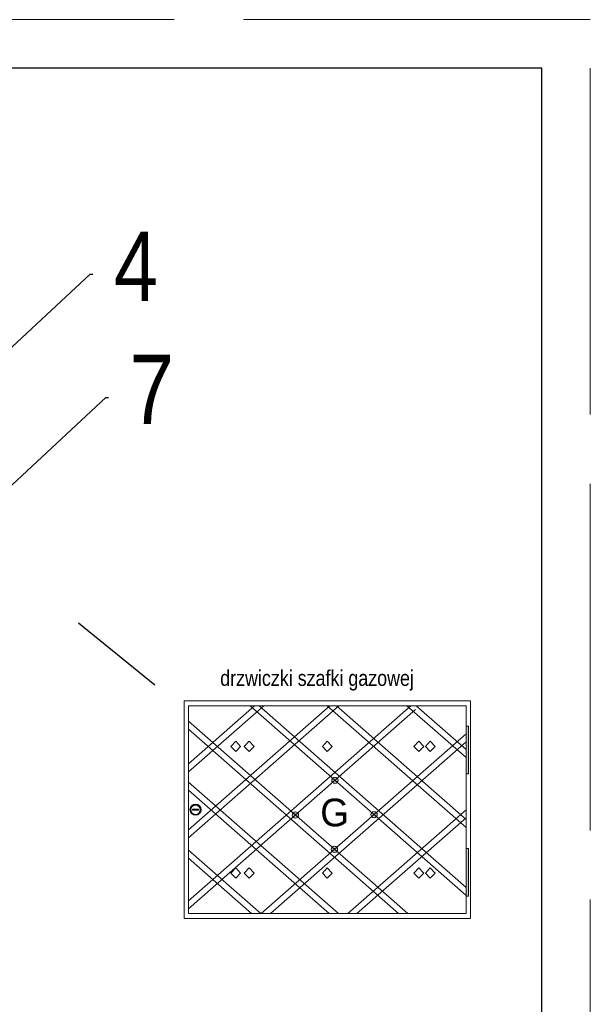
# Model space of a CAD drawing. Extents: x 33706 to 249013, y -74890 to 17912.
# Tile 172 of 256: x 124271 to 125094, y -25479 to -24058. Entities that reach past the tile are written whole.
import ezdxf

# ---------------------------------------------------------------- set-up
doc = ezdxf.new("R2010")
doc.units = 0
doc.header["$MEASUREMENT"] = 0
doc.linetypes.add('Przekrojowa', pattern=[600, 500, -100])
for name, color, linetype, lineweight in [('drzwi - nowe', 254, 'Continuous', 9), ('WYMIARKI', 250, 'Continuous', 13), ('WYMIARY-I-OPISY', 3, 'Continuous', 9)]:
    doc.layers.add(name, color=color, linetype=linetype, lineweight=lineweight)
doc.styles.get("Standard").update_dxf_attribs({"font": 'ARIALN.TTF'})
doc.dimstyles.new('zewn', dxfattribs={"dimtxt": 10, "dimasz": 7, "dimexe": 1.25, "dimexo": 10, "dimgap": 3, "dimtad": 1, "dimdec": 0, "dimtxsty": 'Standard', "dimblk": 'ARCHTICK', "dimcen": 10, "dimadec": 0, "dimazin": 0, "dimtfac": 1, "dimtdec": 0, "dimtmove": 0, "dimatfit": 3, "dimfxl": 1, "dimarcsym": 0})

# ---------------------------------------------------------------- blocks, each defined once
blk = doc.blocks.new('_ArchTick')
at = {"color": 0, "linetype": 'ByBlock', "const_width": 0.15}
blk.add_lwpolyline([(-0.5, -0.5), (0.5, 0.5)], dxfattribs=at)

msp = doc.modelspace()

# ---------------------------------------------------------------- hatches: boundary and pattern name
at = {"layer": 'drzwi - nowe'}
h = msp.add_hatch(color=256, dxfattribs=at)
h.paths.add_polyline_path([(124917.9, -25077.9), (124914.3, -25077.9), (124914.3, -25146.8), (124917.9, -25146.8)])
h.paths.add_polyline_path([(124917.9, -25254.4), (124914.3, -25254.4), (124914.3, -25323.2), (124917.9, -25323.2)])
h = msp.add_hatch(color=256, dxfattribs=at)
h.paths.add_polyline_path([(124664.8, -25203), (124668.3, -25206.1), (124671.7, -25203, 0.452414)])
h.paths.add_polyline_path([(124671.7, -25203), (124668.3, -25206.1), (124671.7, -25209.1, 0.182248), (124672.9, -25206.1, 0.182248)])
h.paths.add_polyline_path([(124664.8, -25203, 0.182248), (124663.7, -25206.1, 0.182248), (124664.8, -25209.1), (124668.3, -25206.1)])
h.paths.add_polyline_path([(124668.3, -25206.1), (124664.8, -25209.1, 0.452414), (124671.7, -25209.1)])
h.paths.add_polyline_path([(124721.2, -25252.6), (124724.6, -25255.6), (124728.1, -25252.6, 0.452414)])
h.paths.add_polyline_path([(124721.2, -25252.6, 0.182248), (124720, -25255.6, 0.182248), (124721.2, -25258.7), (124724.6, -25255.6)])
h.paths.add_polyline_path([(124728.1, -25258.7), (124724.6, -25255.6), (124721.2, -25258.7, 0.452414)])
h.paths.add_polyline_path([(124728.1, -25252.6), (124724.6, -25255.6), (124728.1, -25258.7, 0.182248), (124729.3, -25255.6, 0.182248)])
h.paths.add_polyline_path([(124785.1, -25208.6), (124781.7, -25205.5), (124778.2, -25208.6, 0.452414)])
h.paths.add_polyline_path([(124781.7, -25205.5), (124778.2, -25202.5, 0.182248), (124777, -25205.5, 0.182248), (124778.2, -25208.6)])
h.paths.add_polyline_path([(124785.1, -25202.5), (124781.7, -25205.5), (124785.1, -25208.6, 0.182248), (124786.3, -25205.5, 0.182248)])
h.paths.add_polyline_path([(124785.1, -25202.5, 0.452414), (124778.2, -25202.5), (124781.7, -25205.5)])
h.paths.add_polyline_path([(124728.8, -25152.9, 0.452414), (124721.8, -25152.9), (124725.3, -25156)])
h.paths.add_polyline_path([(124729.9, -25156, 0.182248), (124728.8, -25152.9), (124725.3, -25156), (124728.8, -25159, 0.182248)])
h.paths.add_polyline_path([(124725.3, -25156), (124721.8, -25159, 0.452414), (124728.8, -25159)])
h.paths.add_polyline_path([(124725.3, -25156), (124721.8, -25152.9, 0.182248), (124720.7, -25156, 0.182248), (124721.8, -25159)])
h = msp.add_hatch(color=256, dxfattribs=at)
h.paths.add_polyline_path([(124516.2, -25198.3, 1), (124532.3, -25198.3, 1)])
h.paths.add_polyline_path([(124531.1, -25198.4, -1), (124517.6, -25198.4, -1)], flags=16)
h.paths.add_polyline_path([(124528.6, -25197.4), (124528.6, -25199.1), (124519.9, -25199.1), (124519.9, -25197.4)], flags=0)

# ---------------------------------------------------------------- linework, layer by layer
at = {"color": 62, "linetype": 'Przekrojowa', "lineweight": 18}
for p, q in [((125093.5, -24058.2), (122993.5, -24058.2)), ((125093.5, -27028.2), (125093.5, -24058.2)), ((125093.5, -27028.2), (125093.5, -24058.2))]:
    msp.add_line(p, q, dxfattribs=at)
at = {"linetype": 'Continuous'}
for p, q in [((125023.5, -24128.2), (123193.5, -24128.2)), ((125023.5, -26958.2), (125023.5, -24128.2)), ((125023.5, -26958.2), (125023.5, -24128.2))]:
    msp.add_line(p, q, dxfattribs=at)
msp.add_line((124465.7, -25018.6), (124355.5, -24929.4))
at = {"layer": 'drzwi - nowe'}
for p, q in [((124507.7, -25355.5), (124507.7, -25041.3)), ((124507.7, -25041.3), (124920.9, -25041.3)), ((124514.3, -25048.4), (124914.3, -25048.4)), ((124514.3, -25348.4), (124514.3, -25048.4)), ((124834.6, -25048.4), (124514.3, -25329.9)), ((124730.9, -25048.4), (124514.3, -25238.8)), ((124717.8, -25048.4), (124514.3, -25227.3)), ((124622.7, -25048.4), (124514.3, -25143.6)), ((124609.5, -25048.4), (124514.3, -25132.1)), ((124602.9, -25048.4), (124914, -25321.9)), ((124616, -25048.4), (124914.3, -25310.5)), ((124714.3, -25048.4), (124914.3, -25224.2)), ((124727.4, -25048.4), (124914.3, -25212.6)), ((124829.1, -25048.4), (124914.3, -25123.3)), ((124842.3, -25048.4), (124914.3, -25111.7)), ((124914.3, -25048.4), (124914.3, -25348.4)), ((124920.9, -25355.5), (124920.9, -25041.3)), ((124841.6, -25053.8), (124514.3, -25341.5)), ((124514.3, -25070.7), (124830.2, -25348.4)), ((124514.3, -25082.3), (124817, -25348.4)), ((124914.3, -25089), (124619.1, -25348.4)), ((124582.2, -25099.6), (124575.1, -25107)), ((124582.2, -25114.4), (124575.1, -25107)), ((124582.2, -25099.6), (124589.3, -25107)), ((124582.2, -25114.4), (124589.3, -25107)), ((124601.5, -25099.6), (124594.4, -25107)), ((124601.5, -25114.4), (124594.4, -25107)), ((124601.5, -25099.6), (124608.6, -25107)), ((124601.5, -25114.4), (124608.6, -25107)), ((124914.3, -25100.5), (124632.3, -25348.4)), ((124714.3, -25099.6), (124707.2, -25107)), ((124714.3, -25114.4), (124707.2, -25107)), ((124714.3, -25099.6), (124721.4, -25107)), ((124714.3, -25114.4), (124721.4, -25107)), ((124846.4, -25099.6), (124839.2, -25107)), ((124846.4, -25114.4), (124839.2, -25107)), ((124846.4, -25099.6), (124853.5, -25107)), ((124846.4, -25114.4), (124853.5, -25107)), ((124862.8, -25099.6), (124855.7, -25107)), ((124862.8, -25114.4), (124855.7, -25107)), ((124862.8, -25099.6), (124869.9, -25107)), ((124862.8, -25114.4), (124869.9, -25107)), ((124514.3, -25158.5), (124730.3, -25348.4)), ((124514.3, -25170.1), (124717.1, -25348.4)), ((124914.3, -25198.5), (124743.7, -25348.4)), ((124914.3, -25210), (124756.9, -25348.4)), ((124514.3, -25256.9), (124618.4, -25348.4)), ((124514.3, -25268.5), (124605.2, -25348.4)), ((124582.2, -25282.4), (124575.1, -25289.8)), ((124582.2, -25297.2), (124575.1, -25289.8)), ((124582.2, -25282.4), (124589.3, -25289.8)), ((124582.2, -25297.2), (124589.3, -25289.8)), ((124601.5, -25282.4), (124594.4, -25289.8)), ((124601.5, -25297.2), (124594.4, -25289.8)), ((124601.5, -25282.4), (124608.6, -25289.8)), ((124601.5, -25297.2), (124608.6, -25289.8)), ((124714.3, -25282.4), (124707.2, -25289.8)), ((124714.3, -25297.2), (124707.2, -25289.8)), ((124714.3, -25282.4), (124721.4, -25289.8)), ((124714.3, -25297.2), (124721.4, -25289.8)), ((124846.4, -25282.4), (124839.2, -25289.8)), ((124846.4, -25297.2), (124839.2, -25289.8)), ((124846.4, -25282.4), (124853.5, -25289.8)), ((124846.4, -25297.2), (124853.5, -25289.8)), ((124862.8, -25282.4), (124855.7, -25289.8)), ((124862.8, -25297.2), (124855.7, -25289.8)), ((124862.8, -25282.4), (124869.9, -25289.8)), ((124862.8, -25297.2), (124869.9, -25289.8)), ((124914.3, -25348.4), (124514.3, -25348.4)), ((124507.7, -25355.5), (124920.9, -25355.5))]:
    msp.add_line(p, q, dxfattribs=at)
for points in [[(124914.3, -25077.9), (124917.9, -25077.9), (124917.9, -25146.8), (124914.3, -25146.8)], [(124519.9, -25197.4), (124528.6, -25197.4), (124528.6, -25199.1), (124519.9, -25199.1)], [(124914.3, -25323.2), (124917.9, -25323.2), (124917.9, -25254.4), (124914.3, -25254.4)]]:
    msp.add_lwpolyline(points, close=True, dxfattribs=at)
for centre, radius in [((124725.3, -25156), 4.62), ((124524.3, -25198.3), 8.06), ((124524.3, -25198.4), 6.78), ((124668.3, -25206.1), 4.62), ((124781.7, -25205.5), 4.62), ((124724.6, -25255.6), 4.62)]:
    msp.add_circle(centre, radius, dxfattribs=at)

# ---------------------------------------------------------------- texts
at = {"layer": 'drzwi - nowe', "insert": (124704.1, -25223), "char_height": 40, "width": 63.248, "attachment_point": 7}
msp.add_mtext('{\\fVani|b0|i0|c0|p34;G}', dxfattribs=at)
at = {"layer": 'WYMIARKI', "insert": (124559.9, -24997.2), "char_height": 22.5, "width": 949.197, "attachment_point": 1}
msp.add_mtext('{\\fArial Narrow|b0|i0|c238|p0;drzwiczki szafki gazowej}', dxfattribs=at)
at = {"layer": 'WYMIARY-I-OPISY', "char_height": 100, "attachment_point": 4}
for s, insert in [('4', (124406.6, -24414)), ('7', (124429.3, -24591.9))]:
    msp.add_mtext(s, dxfattribs=dict(at, insert=insert))

# ---------------------------------------------------------------- leaders
at = {"layer": 'WYMIARY-I-OPISY', "annotation_type": 0, "has_hookline": 1, "hookline_direction": 0}
for points, text_width in [([(124160.6, -24622.8), (124372.2, -24425.7), (124376.2, -24425.7)], 56.8), ([(124183.3, -24800.7), (124394.9, -24603.6), (124398.9, -24603.6)], 53)]:
    msp.add_leader(points, dimstyle='zewn', override={"dimasz": 4, "dimtad": 0, "dimldrblk": 'DotSmall'}, dxfattribs=dict(at, text_width=text_width))

doc.saveas('drawing.dxf')
